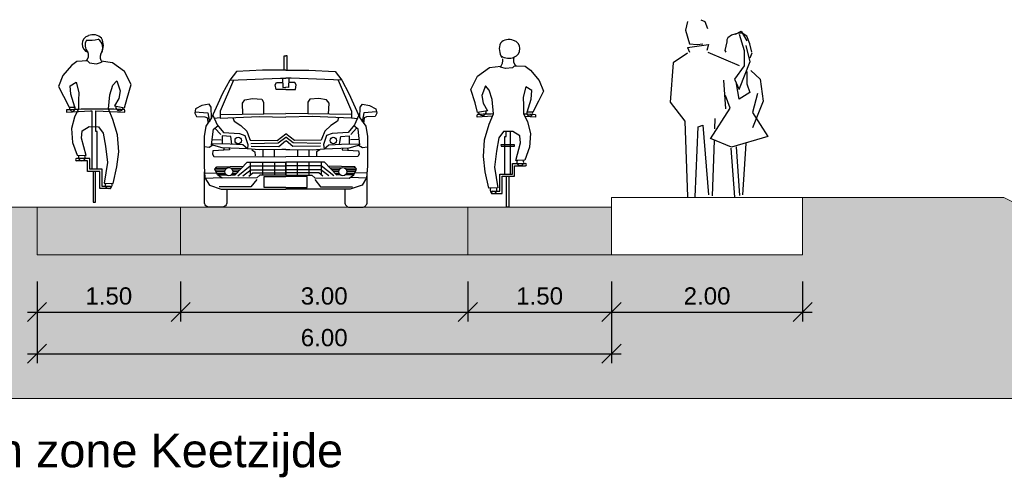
# Model space of a CAD drawing. Header units: metres. Extents: x 132493 to 134960, y 502695 to 503907.
# Tile 127 of 144: x 134763 to 134773, y 503849 to 503854. Entities that reach past the tile are written whole.
import ezdxf

# ---------------------------------------------------------------- set-up
doc = ezdxf.new("R2010")
doc.units = ezdxf.units.M
doc.layers.get('Defpoints').update_dxf_attribs({"color": 3})
for name, color, linetype, lineweight in [('0_dwp_contour', 2, 'Continuous', 18), ('0_dwp_maatvoering', 1, 'Continuous', 18), ('0_sol_gebouw', 254, 'Continuous', 0)]:
    doc.layers.add(name, color=color, linetype=linetype, lineweight=lineweight)
doc.layers.add('ARC-hoev-overlagen rood asfalt fiets', color=10, linetype='Continuous', lineweight=35, plot=False)
doc.layers.add('ARC-hoev-sbs-df-kv-rood-bruin-vrijgekomen', color=7, linetype='Continuous', lineweight=35, true_color=0xbf7d7d, plot=False)
doc.layers.add('Dwp-t-symbolen', color=8, linetype='Continuous')
doc.styles.add('Myriad-18100', font='arial.ttf', dxfattribs={"height": 0.18})
doc.styles.add('Myriad-35100', font='arial.ttf', dxfattribs={"height": 0.35})
doc.dimstyles.new('Myriad_18100', dxfattribs={"dimscale": 0.1, "dimtxt": 1.8, "dimasz": 2, "dimexe": 1, "dimexo": 0, "dimgap": 0.75, "dimtad": 1, "dimzin": 0, "dimdsep": 46, "dimtxsty": 'Myriad-18100', "dimblk1": 'OBLIQUE', "dimblk2": 'OBLIQUE', "dimsah": 1, "dimcen": -3, "dimdle": 1, "dimadec": 0, "dimazin": 0, "dimtfac": 0.75, "dimtix": 1, "dimtmove": 2, "dimatfit": 3, "dimldrblk": 'OBLIQUE', "dimfxl": 1, "dimtvp": 0.9, "dimtolj": 1, "dimtzin": 0, "dimarcsym": 0})

# ---------------------------------------------------------------- blocks, each defined once
blk = doc.blocks.new('_OBLIQUE')
at = {"color": 0, "linetype": 'ByBlock'}
blk.add_line((-0.5, -0.5), (0.5, 0.5), dxfattribs=at)
blk = doc.blocks.new('*D52')
at = {"layer": '0_dwp_maatvoering', "color": 0, "lineweight": -2, "transparency": 16777216}
for p, q in [((134763.045, 503850.938), (134763.045, 503850.303)), ((134769.045, 503850.938), (134769.045, 503850.303)), ((134762.945, 503850.403), (134769.145, 503850.403))]:
    blk.add_line(p, q, dxfattribs=at)
at = {"layer": 'Defpoints', "color": 0, "transparency": 16777216}
for p in [(134763.045, 503850.938), (134769.045, 503850.938), (134769.045, 503850.403)]:
    blk.add_point(p, dxfattribs=at)
at = {"layer": '0_dwp_maatvoering', "color": 0, "lineweight": -2, "transparency": 16777216, "xscale": 0.2, "yscale": 0.2, "zscale": 0.2, "rotation": 180}
blk.add_blockref('_OBLIQUE', (134763.045, 503850.403), dxfattribs=at)
at = {"layer": '0_dwp_maatvoering', "color": 0, "lineweight": -2, "transparency": 16777216, "xscale": 0.2, "yscale": 0.2, "zscale": 0.2}
blk.add_blockref('_OBLIQUE', (134769.045, 503850.403), dxfattribs=at)
at = {"layer": '0_dwp_maatvoering', "color": 0, "transparency": 16777216, "insert": (134766.045, 503850.57), "char_height": 0.18, "attachment_point": 5, "style": 'Myriad-18100'}
blk.add_mtext('\\A1;6.00', dxfattribs=at)
blk = doc.blocks.new('*D53')
at = {"layer": '0_dwp_maatvoering', "color": 0, "lineweight": -2, "transparency": 16777216}
for p, q in [((134763.045, 503851.156), (134763.045, 503850.738)), ((134764.545, 503851.156), (134764.545, 503850.738)), ((134762.945, 503850.838), (134764.645, 503850.838))]:
    blk.add_line(p, q, dxfattribs=at)
at = {"layer": 'Defpoints', "color": 0, "transparency": 16777216}
for p in [(134763.045, 503851.156), (134764.545, 503851.156), (134764.545, 503850.838)]:
    blk.add_point(p, dxfattribs=at)
at = {"layer": '0_dwp_maatvoering', "color": 0, "lineweight": -2, "transparency": 16777216, "xscale": 0.2, "yscale": 0.2, "zscale": 0.2, "rotation": 180}
blk.add_blockref('_OBLIQUE', (134763.045, 503850.838), dxfattribs=at)
at = {"layer": '0_dwp_maatvoering', "color": 0, "lineweight": -2, "transparency": 16777216, "xscale": 0.2, "yscale": 0.2, "zscale": 0.2}
blk.add_blockref('_OBLIQUE', (134764.545, 503850.838), dxfattribs=at)
at = {"layer": '0_dwp_maatvoering', "color": 0, "transparency": 16777216, "insert": (134763.795, 503851.005), "char_height": 0.18, "attachment_point": 5, "style": 'Myriad-18100'}
blk.add_mtext('\\A1;1.50', dxfattribs=at)
blk = doc.blocks.new('*D54')
at = {"layer": '0_dwp_maatvoering', "color": 0, "lineweight": -2, "transparency": 16777216}
for p, q in [((134767.545, 503851.156), (134767.545, 503850.738)), ((134769.045, 503851.156), (134769.045, 503850.738)), ((134767.445, 503850.838), (134769.145, 503850.838))]:
    blk.add_line(p, q, dxfattribs=at)
at = {"layer": 'Defpoints', "color": 0, "transparency": 16777216}
for p in [(134767.545, 503851.156), (134769.045, 503851.156), (134769.045, 503850.838)]:
    blk.add_point(p, dxfattribs=at)
at = {"layer": '0_dwp_maatvoering', "color": 0, "lineweight": -2, "transparency": 16777216, "xscale": 0.2, "yscale": 0.2, "zscale": 0.2, "rotation": 180}
blk.add_blockref('_OBLIQUE', (134767.545, 503850.838), dxfattribs=at)
at = {"layer": '0_dwp_maatvoering', "color": 0, "lineweight": -2, "transparency": 16777216, "xscale": 0.2, "yscale": 0.2, "zscale": 0.2}
blk.add_blockref('_OBLIQUE', (134769.045, 503850.838), dxfattribs=at)
at = {"layer": '0_dwp_maatvoering', "color": 0, "transparency": 16777216, "insert": (134768.295, 503851.005), "char_height": 0.18, "attachment_point": 5, "style": 'Myriad-18100'}
blk.add_mtext('\\A1;1.50', dxfattribs=at)
blk = doc.blocks.new('*D55')
at = {"layer": '0_dwp_maatvoering', "color": 0, "lineweight": -2, "transparency": 16777216}
for p, q in [((134764.545, 503851.156), (134764.545, 503850.738)), ((134767.545, 503850.947), (134767.545, 503850.738)), ((134764.445, 503850.838), (134767.645, 503850.838))]:
    blk.add_line(p, q, dxfattribs=at)
at = {"layer": 'Defpoints', "color": 0, "transparency": 16777216}
for p in [(134764.545, 503851.156), (134767.545, 503850.947), (134767.545, 503850.838)]:
    blk.add_point(p, dxfattribs=at)
at = {"layer": '0_dwp_maatvoering', "color": 0, "lineweight": -2, "transparency": 16777216, "xscale": 0.2, "yscale": 0.2, "zscale": 0.2, "rotation": 180}
blk.add_blockref('_OBLIQUE', (134764.545, 503850.838), dxfattribs=at)
at = {"layer": '0_dwp_maatvoering', "color": 0, "lineweight": -2, "transparency": 16777216, "xscale": 0.2, "yscale": 0.2, "zscale": 0.2}
blk.add_blockref('_OBLIQUE', (134767.545, 503850.838), dxfattribs=at)
at = {"layer": '0_dwp_maatvoering', "color": 0, "transparency": 16777216, "insert": (134766.045, 503851.005), "char_height": 0.18, "attachment_point": 5, "style": 'Myriad-18100'}
blk.add_mtext('\\A1;3.00', dxfattribs=at)
blk = doc.blocks.new('citroen c4 coupe front view')
for points in [[(0.783, 1.431), (0.783, 1.58), (0.799, 1.58)], [(0.815, 1.431), (0.815, 1.58), (0.799, 1.58)], [(0.799, 1.431), (0.558, 1.431), (0.285, 1.418), (0.214, 1.325), (0.14, 1.188), (0.025, 0.932), (0.02, 1.043), (-0.002, 1.074), (-0.076, 1.061), (-0.143, 1.025), (-0.151, 0.981), (-0.134, 0.946), (-0.046, 0.942), (-0.019, 0.933), (-0.013, 0.873)], [(0.215, 1.326), (0.743, 1.347), (0.799, 1.347)], [(0.766, 1.347), (0.769, 1.249), (0.799, 1.251)], [(0.799, 1.431), (1.04, 1.431), (1.314, 1.418), (1.384, 1.325), (1.459, 1.188), (1.574, 0.932), (1.578, 1.043), (1.6, 1.074), (1.675, 1.061), (1.741, 1.025), (1.75, 0.981), (1.732, 0.946), (1.644, 0.942), (1.618, 0.933), (1.612, 0.873)], [(0.832, 1.347), (0.829, 1.249), (0.799, 1.251)], [(1.384, 1.326), (0.855, 1.347), (0.799, 1.347)], [(0.253, 1.327), (0.113, 1.003), (0.113, 0.929), (0.523, 0.946), (0.799, 0.941)], [(0.799, 1.23), (0.699, 1.23), (0.69, 1.278), (0.703, 1.302), (0.768, 1.301)], [(1.346, 1.327), (1.486, 1.003), (1.486, 0.929), (1.076, 0.946), (0.799, 0.941)], [(0.799, 1.23), (0.9, 1.23), (0.909, 1.278), (0.895, 1.302), (0.831, 1.301)], [(0.352, 0.972), (0.347, 1.087), (0.373, 1.122), (0.453, 1.136), (0.549, 1.127), (0.567, 1.096), (0.567, 0.975)], [(1.247, 0.972), (1.252, 1.087), (1.225, 1.122), (1.146, 1.136), (1.049, 1.127), (1.031, 1.096), (1.031, 0.975)], [(-0.149, 0.994), (-0.015, 0.986), (0.002, 0.891)], [(0.025, 0.932), (-0.037, 0.845), (-0.054, 0.739), (-0.054, 0.426), (-0.046, 0.307), (0.003, 0.228), (0.126, 0.187), (0.799, 0.188)], [(0.037, 0.959), (0.082, 0.858), (0.148, 0.779), (0.316, 0.77), (0.373, 0.748), (0.404, 0.655), (0.4, 0.607), (0.135, 0.62), (0.025, 0.651), (0.043, 0.814), (0.09, 0.849)], [(0.113, 0.932), (0.051, 0.927)], [(0.113, 0.968), (0.799, 0.979)], [(0.248, 0.934), (0.259, 0.898), (0.329, 0.854), (0.391, 0.792), (0.422, 0.717), (0.428, 0.699), (0.708, 0.695), (0.799, 0.764)], [(1.486, 0.968), (0.799, 0.979)], [(1.351, 0.934), (1.34, 0.898), (1.27, 0.854), (1.208, 0.792), (1.177, 0.717), (1.17, 0.699), (0.89, 0.695), (0.799, 0.764)], [(1.574, 0.932), (1.635, 0.845), (1.653, 0.739), (1.653, 0.426), (1.644, 0.307), (1.596, 0.228), (1.473, 0.187), (0.799, 0.188)], [(1.561, 0.959), (1.516, 0.858), (1.45, 0.779), (1.283, 0.77), (1.225, 0.748), (1.195, 0.655), (1.199, 0.607), (1.463, 0.62), (1.574, 0.651), (1.556, 0.814), (1.509, 0.849)], [(1.486, 0.932), (1.547, 0.927)], [(1.748, 0.994), (1.613, 0.986), (1.597, 0.891)], [(0.059, 0.826), (0.12, 0.759)], [(1.539, 0.826), (1.479, 0.759)], [(0.236, 0.658), (0.225, 0.738), (0.135, 0.743), (0.135, 0.661)], [(0.435, 0.664), (0.721, 0.673), (0.799, 0.729)], [(1.164, 0.664), (0.877, 0.673), (0.799, 0.729)], [(1.362, 0.658), (1.374, 0.738), (1.463, 0.743), (1.463, 0.661)], [(0.039, 0.647), (-0.002, 0.624), (-0.054, 0.628)], [(0.4, 0.61), (0.35, 0.652), (0.218, 0.659), (0.026, 0.662)], [(0.034, 0.706), (0.124, 0.703)], [(0.155, 0.619), (0.15, 0.595)], [(0.437, 0.636), (0.726, 0.633), (0.796, 0.691), (0.799, 0.688)], [(1.162, 0.636), (0.873, 0.633), (0.802, 0.691), (0.799, 0.688)], [(1.199, 0.61), (1.249, 0.652), (1.381, 0.659), (1.572, 0.662)], [(1.444, 0.619), (1.448, 0.595)], [(1.565, 0.706), (1.475, 0.703)], [(1.56, 0.647), (1.6, 0.624), (1.653, 0.628)], [(0.207, 0.616), (0.21, 0.598), (0.038, 0.589), (0.034, 0.554), (0.047, 0.528), (0.799, 0.525)], [(0.799, 0.602), (0.757, 0.602), (0.52, 0.598), (0.4, 0.607)], [(0.444, 0.599), (0.477, 0.577), (0.479, 0.536)], [(0.559, 0.599), (0.559, 0.526)], [(0.678, 0.601), (0.678, 0.526)], [(1.392, 0.616), (1.389, 0.598), (1.56, 0.589), (1.565, 0.554), (1.552, 0.528), (0.799, 0.525)], [(0.799, 0.602), (0.841, 0.602), (1.078, 0.598), (1.199, 0.607)], [(0.921, 0.601), (0.921, 0.526)], [(1.039, 0.599), (1.039, 0.526)], [(1.155, 0.599), (1.122, 0.577), (1.119, 0.536)], [(0.799, 0.333), (0.529, 0.332), (0.497, 0.307), (0.135, 0.303), (0.087, 0.338), (0.06, 0.395), (0.078, 0.422)], [(0.078, 0.422), (0.356, 0.426)], [(0.267, 0.334), (0.395, 0.47), (0.799, 0.468)], [(0.299, 0.328), (0.429, 0.432), (0.799, 0.432)], [(0.429, 0.469), (0.429, 0.342)], [(0.558, 0.469), (0.558, 0.342)], [(0.682, 0.469), (0.682, 0.34)], [(0.798, 0.468), (0.798, 0.338)], [(1.331, 0.334), (1.203, 0.47), (0.799, 0.468)], [(1.3, 0.328), (1.17, 0.432), (0.799, 0.432)], [(0.799, 0.333), (1.07, 0.332), (1.102, 0.307), (1.463, 0.303), (1.512, 0.338), (1.538, 0.395), (1.521, 0.422)], [(0.801, 0.468), (0.801, 0.338)], [(0.917, 0.469), (0.917, 0.34)], [(1.04, 0.469), (1.04, 0.342)], [(1.17, 0.469), (1.17, 0.342)], [(1.521, 0.422), (1.243, 0.426)], [(-0.05, 0.359), (0.078, 0.356)], [(-0.044, 0.304), (0.125, 0.31)], [(0.063, 0.389), (0.165, 0.389)], [(0.068, 0.407), (0.182, 0.407)], [(0.071, 0.373), (0.161, 0.373)], [(0.08, 0.352), (0.165, 0.352)], [(0.089, 0.336), (0.177, 0.336)], [(0.225, 0.407), (0.336, 0.407)], [(0.23, 0.336), (0.27, 0.336)], [(0.242, 0.389), (0.319, 0.389)], [(0.242, 0.352), (0.285, 0.352)], [(0.246, 0.373), (0.304, 0.373)], [(0.35, 0.328), (0.433, 0.391), (0.799, 0.391)], [(0.414, 0.324), (0.455, 0.358), (0.799, 0.358)], [(0.799, 0.206), (0.574, 0.206), (0.574, 0.318), (0.799, 0.318)], [(1.249, 0.328), (1.166, 0.391), (0.799, 0.391)], [(1.185, 0.324), (1.144, 0.358), (0.799, 0.358)], [(0.799, 0.206), (1.024, 0.206), (1.024, 0.318), (0.799, 0.318)], [(1.373, 0.407), (1.263, 0.407)], [(1.356, 0.389), (1.28, 0.389)], [(1.352, 0.373), (1.294, 0.373)], [(1.356, 0.352), (1.314, 0.352)], [(1.369, 0.336), (1.329, 0.336)], [(1.531, 0.407), (1.416, 0.407)], [(1.51, 0.336), (1.421, 0.336)], [(1.535, 0.389), (1.433, 0.389)], [(1.518, 0.352), (1.434, 0.352)], [(1.528, 0.373), (1.437, 0.373)], [(1.642, 0.304), (1.474, 0.31)], [(1.648, 0.359), (1.52, 0.356)], [(0.496, 0.288), (0.436, 0.212), (0.102, 0.212)], [(1.102, 0.288), (1.162, 0.212), (1.497, 0.212)]]:
    blk.add_lwpolyline(points)
for points in [[(0.184, 0.187), (0.184, 0.051, -0.414214), (0.133, 0), (0, 0, -0.414214), (-0.051, 0.051), (-0.051, 0.369), (-0.05, 0.369)], [(1.415, 0.187), (1.415, 0.051, 0.414214), (1.465, 0), (1.599, 0, 0.414214), (1.649, 0.051), (1.649, 0.369), (1.649, 0.369)]]:
    blk.add_lwpolyline(points, format="xyb")
for centre, radius in [((0.303, 0.696), 0.0338), ((1.296, 0.696), 0.0338), ((0.204, 0.37), 0.0426), ((1.395, 0.37), 0.0426)]:
    blk.add_circle(centre, radius)
blk = doc.blocks.new('Voet4')
for p, q in [((-0.2, 1.867), (-0.16, 1.847)), ((-0.34, 1.847), (-0.36, 1.757)), ((-0.36, 1.757), (-0.32, 1.617)), ((-0.16, 1.847), (-0.13, 1.777)), ((0.16, 1.717), (0.22, 1.747)), ((0.22, 1.747), (0.28, 1.647)), ((-0.34, 1.577), (-0.12, 1.607)), ((-0.34, 1.577), (-0.32, 1.527)), ((-0.32, 1.617), (-0.24, 1.607)), ((-0.24, 1.607), (-0.18, 1.617)), ((-0.12, 1.607), (-0.14, 1.547)), ((0.27, 1.597), (0.31, 1.427)), ((-0.129, 1.53), (0.2, 1.39)), ((0.33, 1.517), (0.31, 1.467)), ((0.31, 1.427), (0.2, 1.147)), ((0.06, 0.937), (0.04, 1.237)), ((0.104, 0.945), (0.056, 1.077)), ((-0.102, 0.624), (0.104, 0.945)), ((-0.054, 0.728), (-0.05, 0.837)), ((-0.08, 0.027), (-0.058, 0.607)), ((0.111, 0.525), (0.152, 0.013)), ((0.207, 0.03), (0.173, 0.541)), ((0.269, 0.574), (0.235, 0.038))]:
    blk.add_line(p, q)
for points in [[(0.33, 1.527), (0.31, 1.617), (0.28, 1.697), (0.23, 1.727), (0.19, 1.727), (0.12, 1.707), (0.08, 1.677), (0.07, 1.657), (0.07, 1.637), (0.05, 1.547), (0.06, 1.527)], [(0.2, 1.717), (0.25, 1.547), (0.25, 1.387), (0.15, 1.247), (0.2, 1.137)], [(-0.34, 1.517), (-0.49, 1.417), (-0.52, 1.007), (-0.37, 0.807), (-0.34, 0.017)], [(0.32, 1.337), (0.42, 1.247), (0.45, 1.017), (0.34, 0.737)], [(0.28, 1.327), (0.28, 1.197), (0.31, 1.107), (0.2, 1.037), (0.17, 1.197)], [(0.39, 1.097), (0.34, 0.897), (0.5, 0.647), (0.12, 0.537), (-0.1, 0.627)], [(-0.26, 0.017), (-0.23, 0.747), (-0.18, 0.767), (-0.12, 0.037)]]:
    blk.add_lwpolyline(points)
blk = doc.blocks.new('Fiets1')
for p, q in [((-0.189, 1.463), (-0.244, 1.421)), ((-0.078, 1.469), (-0.189, 1.463)), ((-0.078, 1.469), (-0.055, 1.448)), ((-0.055, 1.448), (0.015, 1.439)), ((0.015, 1.439), (0.07, 1.455)), ((0.183, 1.45), (0.065, 1.465)), ((0.309, 1.36), (0.183, 1.45)), ((-0.244, 1.421), (-0.334, 1.316)), ((0.378, 1.221), (0.309, 1.36)), ((-0.334, 1.316), (-0.379, 1.202)), ((-0.26, 1.21), (-0.197, 1.247)), ((-0.197, 1.247), (-0.168, 1.139)), ((0.188, 1.215), (0.228, 1.26)), ((0.228, 1.26), (0.265, 1.157)), ((-0.379, 1.202), (-0.329, 1.099)), ((-0.252, 1.121), (-0.26, 1.21)), ((-0.168, 1.139), (-0.173, 1.055)), ((0.156, 1.115), (0.188, 1.215)), ((0.265, 1.157), (0.251, 1.076)), ((0.336, 1.081), (0.378, 1.221)), ((-0.329, 1.099), (-0.269, 0.985)), ((-0.209, 0.985), (-0.252, 1.121)), ((-0.173, 1.055), (-0.173, 0.97)), ((0.143, 0.968), (0.156, 1.115)), ((0.251, 1.076), (0.204, 0.999)), ((0.31, 0.979), (0.336, 1.081)), ((-0.296, 0.957), (-0.296, 0.933)), ((-0.296, 0.933), (-0.047, 0.949)), ((-0.269, 0.985), (-0.209, 0.985)), ((-0.173, 0.97), (-0.213, 0.881)), ((-0.047, 0.949), (-0.031, 0.949)), ((-0.031, 0.949), (-0.031, 0.338)), ((0.009, 0.949), (0.313, 0.932)), ((0.009, 0.73), (0.009, 0.949)), ((0.188, 0.857), (0.143, 0.968)), ((0.204, 0.999), (0.31, 0.979)), ((0.313, 0.932), (0.313, 0.956)), ((-0.213, 0.881), (-0.244, 0.762)), ((0.236, 0.696), (0.188, 0.857)), ((-0.244, 0.762), (-0.234, 0.617)), ((-0.139, 0.662), (-0.134, 0.738)), ((-0.134, 0.738), (-0.06, 0.783)), ((-0.06, 0.783), (0.038, 0.781)), ((0.022, 0.73), (0.009, 0.73)), ((0.022, 0.338), (0.022, 0.73)), ((0.038, 0.781), (0.085, 0.715)), ((-0.234, 0.617), (-0.184, 0.483)), ((-0.091, 0.48), (-0.139, 0.662)), ((0.085, 0.715), (0.112, 0.578)), ((0.249, 0.52), (0.236, 0.696)), ((0.112, 0.578), (0.13, 0.409)), ((0.23, 0.361), (0.249, 0.52)), ((-0.054, 0.448), (-0.192, 0.448)), ((-0.078, 0.425), (-0.192, 0.425)), ((-0.184, 0.483), (-0.091, 0.48)), ((-0.078, 0.314), (-0.078, 0.425)), ((-0.054, 0.338), (-0.054, 0.448)), ((0.051, 0.314), (-0.078, 0.314)), ((0.075, 0.338), (-0.054, 0.338)), ((-0.018, 0.314), (-0.018, -0.008)), ((0.006, -0.008), (0.006, 0.314)), ((0.051, 0.135), (0.051, 0.314)), ((0.075, 0.158), (0.075, 0.338)), ((0.13, 0.409), (0.098, 0.193)), ((0.191, 0.19), (0.23, 0.361)), ((0.156, 0.135), (0.051, 0.135)), ((0.156, 0.158), (0.075, 0.158)), ((0.098, 0.193), (0.191, 0.19)), ((-0.018, -0.008), (0.006, -0.008))]:
    blk.add_line(p, q)
for centre, radius, start, end in [((-0.045, 1.645), 0.0899, 104.0435, 253.5027), ((0.005, 1.633), 0.108, 150.0261, 221.6358), ((-0.052, 2.001), 0.316, 263.3587, 285.6486), ((-0.018, 1.619), 0.124, 44.5628, 113.2662), ((-0.023, 1.607), 0.105, 322.9677, 57.6908), ((-0.082, 1.629), 0.17, 333.6246, 26.7123), ((-0.146, 1.53), 0.0807, 310.1354, 21.3389), ((0.153, 1.509), 0.098, 160.2237, 213.0633), ((0.024, -4.853), 5.819, 87.1592, 93.1527), ((-0.236, 0.976), 0.0303, 163.7878, 22.7653), ((0.258, 0.989), 0.0404, 169.3202, 349.3202), ((-0.191, 0.437), 0.0119, 91.1159, 268.8841), ((-0.137, 0.462), 0.0366, 147.3335, 29.3982), ((0.143, 0.173), 0.0366, 147.3289, 29.3982), ((0.156, 0.147), 0.0119, 269.9885, 90.0115)]:
    blk.add_arc(centre, radius, start, end)
blk = doc.blocks.new('Fiets2')
for p, q in [((-0.302, 1.379), (-0.176, 1.469)), ((-0.176, 1.469), (-0.058, 1.484)), ((-0.008, 1.458), (-0.063, 1.474)), ((0.062, 1.467), (-0.008, 1.458)), ((0.085, 1.487), (0.062, 1.467)), ((0.085, 1.487), (0.196, 1.482)), ((0.196, 1.482), (0.251, 1.44)), ((0.251, 1.44), (0.341, 1.334)), ((-0.371, 1.24), (-0.302, 1.379)), ((-0.328, 1.1), (-0.371, 1.24)), ((-0.22, 1.279), (-0.257, 1.176)), ((-0.181, 1.234), (-0.22, 1.279)), ((-0.149, 1.134), (-0.181, 1.234)), ((0.204, 1.266), (0.175, 1.158)), ((0.267, 1.229), (0.204, 1.266)), ((0.341, 1.334), (0.386, 1.221)), ((-0.257, 1.176), (-0.244, 1.095)), ((-0.136, 0.986), (-0.149, 1.134)), ((0.175, 1.158), (0.18, 1.073)), ((0.216, 1.004), (0.259, 1.139)), ((0.259, 1.139), (0.267, 1.229)), ((0.386, 1.221), (0.336, 1.118)), ((-0.303, 0.998), (-0.328, 1.1)), ((-0.244, 1.095), (-0.197, 1.018)), ((0.18, 1.073), (0.18, 0.989)), ((0.336, 1.118), (0.276, 1.004)), ((-0.305, 0.951), (-0.305, 0.974)), ((-0.147, 0.96), (-0.305, 0.951)), ((-0.197, 1.018), (-0.303, 0.998)), ((-0.181, 0.876), (-0.136, 0.986)), ((0.18, 0.989), (0.22, 0.9)), ((0.303, 0.952), (0.194, 0.959)), ((0.276, 1.004), (0.216, 1.004)), ((0.303, 0.976), (0.303, 0.952)), ((-0.228, 0.715), (-0.181, 0.876)), ((0.22, 0.9), (0.251, 0.781)), ((-0.078, 0.733), (-0.104, 0.596)), ((-0.031, 0.799), (-0.078, 0.733)), ((0.067, 0.802), (-0.031, 0.799)), ((-0.015, 0.356), (-0.015, 0.749)), ((-0.015, 0.749), (-0.002, 0.749)), ((-0.002, 0.749), (-0.002, 0.8)), ((0.038, 0.801), (0.038, 0.356)), ((0.141, 0.757), (0.067, 0.802)), ((0.146, 0.681), (0.141, 0.757)), ((0.251, 0.781), (0.241, 0.636)), ((-0.241, 0.538), (-0.228, 0.715)), ((0.085, 0.662), (-0.06, 0.662)), ((-0.06, 0.662), (-0.055, 0.649)), ((-0.055, 0.649), (0.085, 0.649)), ((0.085, 0.649), (0.085, 0.662)), ((0.099, 0.499), (0.146, 0.681)), ((0.241, 0.636), (0.191, 0.501)), ((-0.223, 0.38), (-0.241, 0.538)), ((-0.104, 0.596), (-0.123, 0.428)), ((-0.123, 0.428), (-0.091, 0.212)), ((0.062, 0.356), (0.062, 0.467)), ((0.062, 0.467), (0.199, 0.467)), ((0.085, 0.443), (0.199, 0.443)), ((0.085, 0.333), (0.085, 0.443)), ((0.191, 0.501), (0.099, 0.499)), ((-0.183, 0.209), (-0.223, 0.38)), ((-0.067, 0.177), (-0.067, 0.356)), ((-0.067, 0.356), (0.062, 0.356)), ((-0.044, 0.154), (-0.044, 0.333)), ((-0.044, 0.333), (0.085, 0.333)), ((0.001, 0.011), (0.001, 0.333)), ((0.025, 0.333), (0.025, 0.011)), ((-0.091, 0.212), (-0.183, 0.209)), ((-0.149, 0.177), (-0.067, 0.177)), ((-0.149, 0.154), (-0.044, 0.154)), ((0.025, 0.011), (0.001, 0.011))]:
    blk.add_line(p, q)
for centre, radius, start, end in [((0.025, 1.638), 0.124, 66.7338, 135.4372), ((0.052, 1.664), 0.0899, 286.4973, 75.9565), ((0.098, 1.664), 0.172, 159.4893, 212.3061), ((-0.141, 1.545), 0.105, 317.6574, 8.6331), ((0.027, 1.711), 0.146, 235.7382, 292.286), ((0.153, 1.548), 0.0807, 158.6611, 229.8646), ((-0.017, -4.834), 5.819, 91.1827, 92.8408), ((-0.251, 1.008), 0.0404, 190.6798, 10.6798), ((-0.017, -4.834), 5.819, 86.8473, 88.0221), ((0.244, 0.994), 0.0303, 157.2347, 16.2122), ((0.144, 0.481), 0.0366, 150.6018, 32.6665), ((0.199, 0.455), 0.0119, 271.1159, 88.8841), ((-0.135, 0.191), 0.0366, 150.6018, 32.6711), ((-0.149, 0.165), 0.0119, 89.9885, 270.0115)]:
    blk.add_arc(centre, radius, start, end)
blk = doc.blocks.new('*D56')
at = {"layer": '0_dwp_maatvoering', "color": 0, "lineweight": -2, "transparency": 16777216}
for p, q in [((134769.045, 503851.156), (134769.045, 503850.738)), ((134771.042, 503851.156), (134771.042, 503850.738)), ((134768.945, 503850.838), (134771.142, 503850.838))]:
    blk.add_line(p, q, dxfattribs=at)
at = {"layer": 'Defpoints', "color": 0, "transparency": 16777216}
for p in [(134769.045, 503851.156), (134771.042, 503851.156), (134771.042, 503850.838)]:
    blk.add_point(p, dxfattribs=at)
at = {"layer": '0_dwp_maatvoering', "color": 0, "lineweight": -2, "transparency": 16777216, "xscale": 0.2, "yscale": 0.2, "zscale": 0.2, "rotation": 180}
blk.add_blockref('_OBLIQUE', (134769.045, 503850.838), dxfattribs=at)
at = {"layer": '0_dwp_maatvoering', "color": 0, "lineweight": -2, "transparency": 16777216, "xscale": 0.2, "yscale": 0.2, "zscale": 0.2}
blk.add_blockref('_OBLIQUE', (134771.042, 503850.838), dxfattribs=at)
at = {"layer": '0_dwp_maatvoering', "color": 0, "transparency": 16777216, "insert": (134770.044, 503851.005), "char_height": 0.18, "attachment_point": 5, "style": 'Myriad-18100'}
blk.add_mtext('\\A1;2.00', dxfattribs=at)

msp = doc.modelspace()

# ---------------------------------------------------------------- hatches: boundary and pattern name
at = {"layer": '0_sol_gebouw'}
h = msp.add_hatch(color=256, dxfattribs=at)
h.dxf.hatch_style = 1
h.paths.add_polyline_path([(134773.142, 503852.034), (134771.042, 503852.034), (134771.042, 503851.434), (134769.045, 503851.434), (134763.045, 503851.434), (134763.045, 503851.934), (134761.695, 503851.934), (134759.695, 503850.934), (134759.695, 503849.934), (134775.442, 503849.934), (134775.442, 503850.884)])
at = {"layer": 'ARC-hoev-overlagen rood asfalt fiets', "transparency": 33554534}
h = msp.add_hatch(color=256, dxfattribs=at)
h.dxf.hatch_style = 1
h.paths.add_polyline_path([(134763.045, 503851.934), (134763.045, 503851.434), (134764.545, 503851.434), (134764.545, 503851.934)])
h = msp.add_hatch(color=256, dxfattribs=at)
h.dxf.hatch_style = 1
h.paths.add_polyline_path([(134767.545, 503851.934), (134767.545, 503851.434), (134769.045, 503851.434), (134769.045, 503851.934)])
at = {"layer": 'ARC-hoev-sbs-df-kv-rood-bruin-vrijgekomen'}
h = msp.add_hatch(color=256, dxfattribs=at)
h.dxf.hatch_style = 1
h.paths.add_polyline_path([(134767.545, 503851.934), (134764.545, 503851.934), (134764.545, 503851.434), (134767.545, 503851.434)])

# ---------------------------------------------------------------- linework, layer by layer
at = {"layer": '0_dwp_contour'}
for p, q in [((134775.442, 503850.884), (134773.142, 503852.034)), ((134769.045, 503851.934), (134761.695, 503851.934))]:
    msp.add_line(p, q, dxfattribs=at)
at = {"layer": '0_dwp_contour', "flags": 128}
for points in [[(134769.045, 503851.434), (134771.042, 503851.434), (134771.042, 503852.034)], [(134769.045, 503851.934), (134769.045, 503852.034), (134773.142, 503852.034)], [(134773.142, 503852.034), (134771.042, 503852.034)], [(134763.045, 503851.934), (134763.045, 503851.434)], [(134764.545, 503851.934), (134764.545, 503851.434)], [(134767.545, 503851.934), (134767.545, 503851.434)], [(134769.045, 503851.934), (134769.045, 503851.434)], [(134763.045, 503851.434), (134769.045, 503851.434)], [(134759.545, 503849.934), (134777.813, 503849.934)]]:
    msp.add_lwpolyline(points, dxfattribs=at)

# ---------------------------------------------------------------- block references
at = {"layer": 'Dwp-t-symbolen', "lineweight": 0}
for name, p in [('Voet4', (134770.18, 503852.024)), ('Fiets1', (134763.65, 503851.992)), ('Fiets2', (134767.948, 503851.923)), ('citroen c4 coupe front view', (134764.844, 503851.934))]:
    msp.add_blockref(name, p, dxfattribs=at)

# ---------------------------------------------------------------- texts
at = {"layer": '0_dwp_maatvoering', "insert": (134757.6, 503849.567), "char_height": 0.35, "attachment_point": 1, "style": 'Myriad-35100'}
msp.add_mtext_dynamic_manual_height_columns('P.6 Principeprofiel 30km zone Keetzijde', width=12.60762, gutter_width=1.75, heights=[0], dxfattribs=at)

# ---------------------------------------------------------------- dimensions: what is measured, and where the dimension line sits
at = {"layer": '0_dwp_maatvoering'}
for base, p1, p2, picture, middle in [((134764.545, 503850.838), (134763.045, 503851.156), (134764.545, 503851.156), '*D53', (134763.795, 503851.005)), ((134767.545, 503850.838), (134764.545, 503851.156), (134767.545, 503850.947), '*D55', (134766.045, 503851.005)), ((134769.045, 503850.838), (134767.545, 503851.156), (134769.045, 503851.156), '*D54', (134768.295, 503851.005)), ((134771.042, 503850.838), (134769.045, 503851.156), (134771.042, 503851.156), '*D56', (134770.044, 503851.005)), ((134769.045, 503850.403), (134763.045, 503850.938), (134769.045, 503850.938), '*D52', (134766.045, 503850.57))]:
    dim = msp.add_linear_dim(base=base, p1=p1, p2=p2, dimstyle='Myriad_18100', dxfattribs=at)
    dim.commit()
    dim.dimension.update_dxf_attribs({"geometry": picture, "text_midpoint": middle})

doc.saveas('drawing.dxf')
